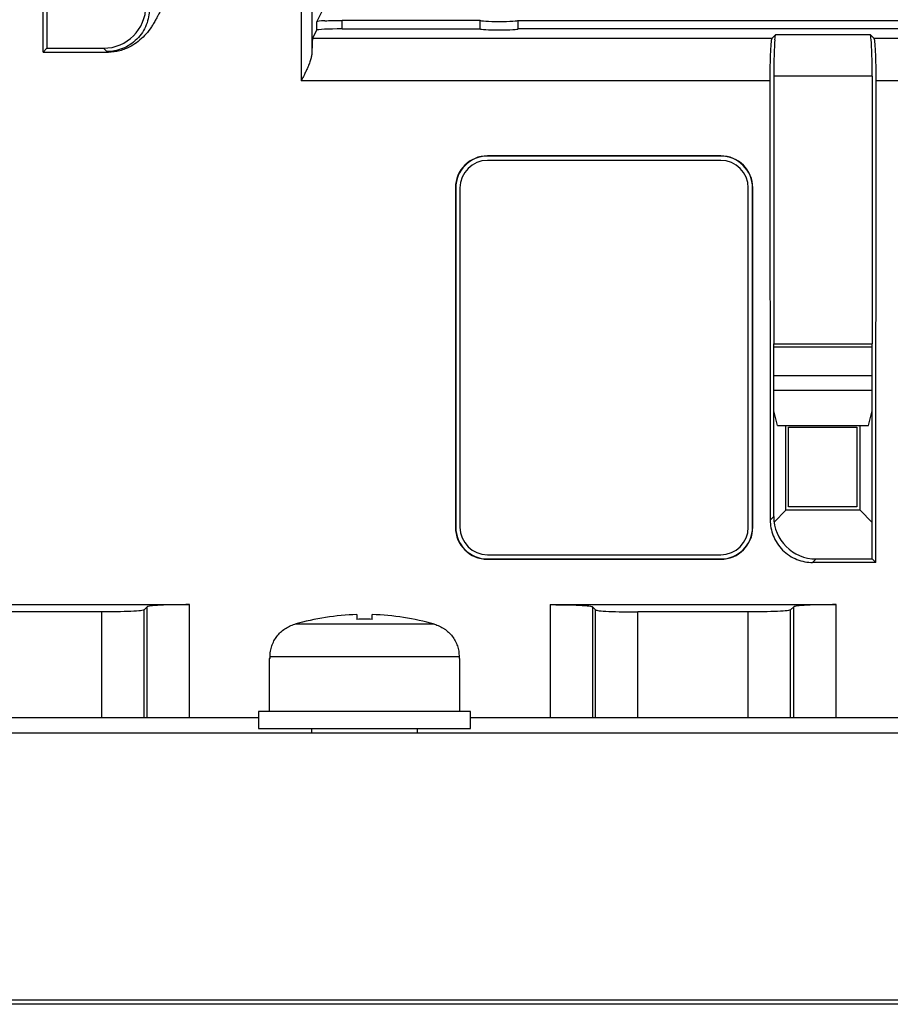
# Model space of a CAD drawing. Header units: inches. Extents: x -22 to 93, y -202 to -47.
# Tile 5 of 10: x 19 to 60, y -146 to -99. Entities that reach past the tile are written whole.
import ezdxf

# ---------------------------------------------------------------- set-up
doc = ezdxf.new("R2010")
doc.units = ezdxf.units.IN
doc.header["$MEASUREMENT"] = 0

# ---------------------------------------------------------------- blocks, each defined once
blk = doc.blocks.new('block 6')
at = {"color": 7, "lineweight": 25}
blk.add_lwpolyline([(40.392, -132.694), (40.392, -131.894)], dxfattribs=at)
blk = doc.blocks.new('block 7')
at = {"color": 7, "lineweight": 25}
blk.add_lwpolyline([(30.392, -131.894), (30.392, -132.694)], dxfattribs=at)
blk = doc.blocks.new('block 12')
at = {"color": 7, "lineweight": 25}
blk.add_lwpolyline([(30.891, -129.394), (30.891, -131.894)], dxfattribs=at)
blk = doc.blocks.new('block 13')
at = {"color": 7, "lineweight": 25}
blk.add_lwpolyline([(39.891, -131.894), (39.891, -129.394)], dxfattribs=at)
blk = doc.blocks.new('block 28')
at = {"color": 7, "lineweight": 25}
blk.add_lwpolyline([(32.892, -132.694), (32.892, -132.894)], dxfattribs=at)
blk = doc.blocks.new('block 29')
at = {"color": 7, "lineweight": 25}
blk.add_lwpolyline([(37.892, -132.894), (37.892, -132.694)], dxfattribs=at)
blk = doc.blocks.new('block 51')
at = {"color": 7, "lineweight": 25}
blk.add_lwpolyline([(77.417, -145.698), (-6.634, -145.698)], dxfattribs=at)
blk = doc.blocks.new('block 53')
at = {"color": 7, "lineweight": 25}
blk.add_lwpolyline([(77.417, -145.498), (-6.634, -145.498)], dxfattribs=at)
blk = doc.blocks.new('block 60')
at = {"color": 7, "lineweight": 25}
blk.add_lwpolyline([(-6.634, -132.894), (77.417, -132.894)], dxfattribs=at)
blk = doc.blocks.new('block 243')
at = {"color": 7, "lineweight": 25}
blk.add_lwpolyline([(30.392, -132.694), (40.392, -132.694)], dxfattribs=at)
blk = doc.blocks.new('block 244')
at = {"color": 7, "lineweight": 25}
blk.add_lwpolyline([(40.392, -131.894), (30.392, -131.894)], dxfattribs=at)
blk = doc.blocks.new('block 252')
at = {"color": 7, "lineweight": 25}
blk.add_lwpolyline([(30.932, -129.394), (30.891, -129.394)], dxfattribs=at)
blk = doc.blocks.new('block 253')
at = {"color": 7, "lineweight": 25}
blk.add_lwpolyline([(30.932, -129.394), (30.932, -129.307)], dxfattribs=at)
blk = doc.blocks.new('block 254')
at = {"color": 7, "lineweight": 25}
blk.add_lwpolyline([(39.851, -129.307), (30.932, -129.307)], dxfattribs=at)
blk = doc.blocks.new('block 255')
at = {"color": 7, "lineweight": 25}
blk.add_lwpolyline([(39.851, -129.307), (39.851, -129.394)], dxfattribs=at)
blk = doc.blocks.new('block 256')
at = {"color": 7, "lineweight": 25}
blk.add_lwpolyline([(39.891, -129.394), (39.851, -129.394)], dxfattribs=at)
blk = doc.blocks.new('block 265')
at = {"color": 7, "lineweight": 25}
blk.add_open_spline([(30.932, -129.307), (30.933, -129.263), (30.934, -129.22), (30.937, -129.177), (30.94, -129.134), (30.946, -129.092), (30.953, -129.049), (30.96, -129.007), (30.968, -128.965), (30.979, -128.923), (30.989, -128.881), (31.002, -128.839), (31.016, -128.798), (31.043, -128.717), (31.077, -128.637), (31.117, -128.561), (31.158, -128.485), (31.205, -128.412), (31.258, -128.343), (31.31, -128.275), (31.367, -128.211), (31.429, -128.151), (31.492, -128.092), (31.56, -128.038), (31.632, -127.989), (31.703, -127.94), (31.778, -127.896), (31.856, -127.861), (31.935, -127.825), (32.017, -127.798), (32.1, -127.77)], degree=3, knots=[0, 0, 0, 0, 1, 1, 1, 2, 2, 2, 3, 3, 3, 4, 4, 4, 5, 5, 5, 6, 6, 6, 7, 7, 7, 8, 8, 8, 9, 9, 9, 10, 10, 10, 10], dxfattribs=at)
blk = doc.blocks.new('block 266')
at = {"color": 7, "lineweight": 25}
blk.add_lwpolyline([(38.683, -127.77), (32.1, -127.77)], dxfattribs=at)
blk = doc.blocks.new('block 267')
at = {"color": 7, "lineweight": 25}
blk.add_open_spline([(38.683, -127.77), (38.725, -127.783), (38.766, -127.796), (38.807, -127.811), (38.847, -127.825), (38.887, -127.842), (38.926, -127.861), (38.965, -127.879), (39.003, -127.898), (39.04, -127.92), (39.078, -127.941), (39.115, -127.964), (39.15, -127.988), (39.222, -128.037), (39.289, -128.091), (39.352, -128.15), (39.414, -128.209), (39.472, -128.274), (39.525, -128.342), (39.577, -128.411), (39.624, -128.483), (39.664, -128.559), (39.705, -128.635), (39.739, -128.715), (39.767, -128.797), (39.795, -128.879), (39.817, -128.963), (39.83, -129.048), (39.843, -129.134), (39.847, -129.22), (39.851, -129.307)], degree=3, knots=[0, 0, 0, 0, 1, 1, 1, 2, 2, 2, 3, 3, 3, 4, 4, 4, 5, 5, 5, 6, 6, 6, 7, 7, 7, 8, 8, 8, 9, 9, 9, 10, 10, 10, 10], dxfattribs=at)
blk = doc.blocks.new('block 284')
at = {"color": 7, "lineweight": 25}
blk.add_lwpolyline([(35.031, -127.315), (35.031, -127.542)], dxfattribs=at)
blk = doc.blocks.new('block 285')
at = {"color": 7, "lineweight": 25}
blk.add_open_spline([(35.751, -127.542), (35.512, -127.535), (35.271, -127.535), (35.031, -127.542)], degree=3, dxfattribs=at)
blk = doc.blocks.new('block 286')
at = {"color": 7, "lineweight": 25}
blk.add_lwpolyline([(35.751, -127.542), (35.751, -127.315)], dxfattribs=at)
blk = doc.blocks.new('block 287')
at = {"color": 7, "lineweight": 25}
blk.add_open_spline([(38.683, -127.77), (37.729, -127.497), (36.744, -127.345), (35.751, -127.315)], degree=3, dxfattribs=at)
blk = doc.blocks.new('block 288')
at = {"color": 7, "lineweight": 25}
blk.add_open_spline([(35.031, -127.315), (34.039, -127.345), (33.054, -127.497), (32.1, -127.77)], degree=3, dxfattribs=at)
blk = doc.blocks.new('block 344')
at = {"color": 7, "lineweight": 25}
blk.add_open_spline([(24.991, -127.095), (24.979, -127.107), (24.925, -127.12), (24.822, -127.132), (24.718, -127.144), (24.563, -127.156), (24.37, -127.165), (24.177, -127.175), (23.947, -127.183), (23.708, -127.187), (23.469, -127.192), (23.223, -127.194), (22.994, -127.194)], degree=3, knots=[0, 0, 0, 0, 1, 1, 1, 2, 2, 2, 3, 3, 3, 4, 4, 4, 4], dxfattribs=at)
blk = doc.blocks.new('block 345')
at = {"color": 7, "lineweight": 25}
blk.add_lwpolyline([(24.991, -132.194), (24.991, -127.095)], dxfattribs=at)
blk = doc.blocks.new('block 346')
at = {"color": 7, "lineweight": 25}
blk.add_lwpolyline([(24.991, -132.194), (22.994, -132.194)], dxfattribs=at)
blk = doc.blocks.new('block 347')
at = {"color": 7, "lineweight": 25}
blk.add_lwpolyline([(22.994, -132.194), (22.994, -127.194)], dxfattribs=at)
blk = doc.blocks.new('block 348')
at = {"color": 7, "lineweight": 25}
blk.add_open_spline([(55.491, -127.095), (55.479, -127.107), (55.425, -127.12), (55.322, -127.132), (55.218, -127.144), (55.063, -127.156), (54.87, -127.165), (54.677, -127.175), (54.447, -127.183), (54.208, -127.187), (53.969, -127.192), (53.723, -127.194), (53.494, -127.194)], degree=3, knots=[0, 0, 0, 0, 1, 1, 1, 2, 2, 2, 3, 3, 3, 4, 4, 4, 4], dxfattribs=at)
blk = doc.blocks.new('block 349')
at = {"color": 7, "lineweight": 25}
blk.add_lwpolyline([(55.491, -132.194), (55.491, -127.095)], dxfattribs=at)
blk = doc.blocks.new('block 350')
at = {"color": 7, "lineweight": 25}
blk.add_lwpolyline([(55.491, -132.194), (53.494, -132.194)], dxfattribs=at)
blk = doc.blocks.new('block 351')
at = {"color": 7, "lineweight": 25}
blk.add_lwpolyline([(53.494, -132.194), (53.494, -127.194)], dxfattribs=at)
blk = doc.blocks.new('block 352')
at = {"color": 7, "lineweight": 25}
blk.add_lwpolyline([(25.138, -126.948), (24.991, -127.095)], dxfattribs=at)
blk = doc.blocks.new('block 353')
at = {"color": 7, "lineweight": 25}
blk.add_lwpolyline([(22.994, -127.194), (17.789, -127.194)], dxfattribs=at)
blk = doc.blocks.new('block 357')
at = {"color": 7, "lineweight": 25}
blk.add_lwpolyline([(13.648, -126.848), (27.135, -126.848)], dxfattribs=at)
blk = doc.blocks.new('block 358')
at = {"color": 7, "lineweight": 25}
blk.add_open_spline([(27.135, -126.848), (26.906, -126.848), (26.66, -126.85), (26.421, -126.855), (26.182, -126.86), (25.952, -126.867), (25.759, -126.877), (25.566, -126.887), (25.411, -126.898), (25.307, -126.91), (25.204, -126.923), (25.15, -126.936), (25.138, -126.948)], degree=3, knots=[0, 0, 0, 0, 1, 1, 1, 2, 2, 2, 3, 3, 3, 4, 4, 4, 4], dxfattribs=at)
blk = doc.blocks.new('block 359')
at = {"color": 7, "lineweight": 25}
blk.add_lwpolyline([(55.638, -126.948), (55.491, -127.095)], dxfattribs=at)
blk = doc.blocks.new('block 360')
at = {"color": 7, "lineweight": 25}
blk.add_lwpolyline([(53.494, -127.194), (48.289, -127.194)], dxfattribs=at)
blk = doc.blocks.new('block 361')
at = {"color": 7, "lineweight": 25}
blk.add_open_spline([(46.292, -127.095), (46.304, -127.107), (46.358, -127.12), (46.461, -127.132), (46.565, -127.144), (46.72, -127.156), (46.913, -127.165), (47.106, -127.175), (47.336, -127.183), (47.575, -127.187), (47.814, -127.192), (48.06, -127.194), (48.289, -127.194)], degree=3, knots=[0, 0, 0, 0, 1, 1, 1, 2, 2, 2, 3, 3, 3, 4, 4, 4, 4], dxfattribs=at)
blk = doc.blocks.new('block 362')
at = {"color": 7, "lineweight": 25}
blk.add_lwpolyline([(46.145, -126.948), (46.292, -127.095)], dxfattribs=at)
blk = doc.blocks.new('block 363')
at = {"color": 7, "lineweight": 25}
blk.add_open_spline([(44.148, -126.848), (44.377, -126.848), (44.623, -126.85), (44.862, -126.855), (45.101, -126.86), (45.331, -126.867), (45.524, -126.877), (45.717, -126.887), (45.872, -126.898), (45.976, -126.91), (46.08, -126.923), (46.133, -126.936), (46.145, -126.948)], degree=3, knots=[0, 0, 0, 0, 1, 1, 1, 2, 2, 2, 3, 3, 3, 4, 4, 4, 4], dxfattribs=at)
blk = doc.blocks.new('block 364')
at = {"color": 7, "lineweight": 25}
blk.add_lwpolyline([(44.148, -126.848), (57.635, -126.848)], dxfattribs=at)
blk = doc.blocks.new('block 365')
at = {"color": 7, "lineweight": 25}
blk.add_open_spline([(57.635, -126.848), (57.406, -126.848), (57.159, -126.85), (56.921, -126.855), (56.682, -126.86), (56.452, -126.867), (56.259, -126.877), (56.066, -126.887), (55.911, -126.898), (55.807, -126.91), (55.704, -126.923), (55.65, -126.936), (55.638, -126.948)], degree=3, knots=[0, 0, 0, 0, 1, 1, 1, 2, 2, 2, 3, 3, 3, 4, 4, 4, 4], dxfattribs=at)
blk = doc.blocks.new('block 366')
at = {"color": 7, "lineweight": 25}
blk.add_lwpolyline([(48.289, -132.194), (48.289, -127.194)], dxfattribs=at)
blk = doc.blocks.new('block 367')
at = {"color": 7, "lineweight": 25}
blk.add_lwpolyline([(48.289, -132.194), (46.292, -132.194)], dxfattribs=at)
blk = doc.blocks.new('block 368')
at = {"color": 7, "lineweight": 25}
blk.add_lwpolyline([(46.292, -132.194), (46.292, -127.095)], dxfattribs=at)
blk = doc.blocks.new('block 372')
at = {"color": 7, "lineweight": 25}
blk.add_lwpolyline([(22.994, -132.194), (17.789, -132.194)], dxfattribs=at)
blk = doc.blocks.new('block 373')
at = {"color": 7, "lineweight": 25}
blk.add_lwpolyline([(53.494, -132.194), (48.289, -132.194)], dxfattribs=at)
blk = doc.blocks.new('block 425')
at = {"color": 7, "lineweight": 25}
blk.add_lwpolyline([(46.145, -126.948), (46.145, -132.194)], dxfattribs=at)
blk = doc.blocks.new('block 426')
at = {"color": 7, "lineweight": 25}
blk.add_lwpolyline([(46.292, -132.194), (46.145, -132.194)], dxfattribs=at)
blk = doc.blocks.new('block 427')
at = {"color": 7, "lineweight": 25}
blk.add_lwpolyline([(55.638, -132.194), (55.638, -126.948)], dxfattribs=at)
blk = doc.blocks.new('block 428')
at = {"color": 7, "lineweight": 25}
blk.add_lwpolyline([(55.638, -132.194), (55.491, -132.194)], dxfattribs=at)
blk = doc.blocks.new('block 431')
at = {"color": 7, "lineweight": 25}
blk.add_lwpolyline([(25.138, -132.194), (25.138, -126.948)], dxfattribs=at)
blk = doc.blocks.new('block 432')
at = {"color": 7, "lineweight": 25}
blk.add_lwpolyline([(25.138, -132.194), (24.991, -132.194)], dxfattribs=at)
blk = doc.blocks.new('block 437')
at = {"color": 7, "lineweight": 25}
blk.add_open_spline([(25.735, -98.89), (25.721, -98.92), (25.707, -98.949), (25.692, -98.979), (25.672, -99.019), (25.651, -99.06), (25.629, -99.1), (25.602, -99.151), (25.574, -99.202), (25.546, -99.253), (25.511, -99.315), (25.476, -99.376), (25.439, -99.436), (25.405, -99.492), (25.37, -99.548), (25.333, -99.602), (25.254, -99.719), (25.169, -99.831), (25.077, -99.936), (24.99, -100.036), (24.897, -100.129), (24.797, -100.215), (24.692, -100.306), (24.58, -100.388), (24.462, -100.46), (24.346, -100.53), (24.224, -100.59), (24.098, -100.639), (24.014, -100.672), (23.927, -100.699), (23.84, -100.722), (23.753, -100.744), (23.665, -100.761), (23.577, -100.772), (23.488, -100.782), (23.399, -100.785), (23.309, -100.788)], degree=3, knots=[0, 0, 0, 0, 1, 1, 1, 2, 2, 2, 3, 3, 3, 4, 4, 4, 5, 5, 5, 6, 6, 6, 7, 7, 7, 8, 8, 8, 9, 9, 9, 10, 10, 10, 11, 11, 11, 12, 12, 12, 12], dxfattribs=at)
blk = doc.blocks.new('block 438')
at = {"color": 7, "lineweight": 25}
blk.add_open_spline([(23.309, -100.788), (23.294, -100.785), (23.281, -100.781), (23.27, -100.778)], degree=3, dxfattribs=at)
blk = doc.blocks.new('block 439')
at = {"color": 7, "lineweight": 25}
blk.add_open_spline([(23.27, -100.778), (23.254, -100.774), (23.244, -100.768), (23.239, -100.764)], degree=3, dxfattribs=at)
blk = doc.blocks.new('block 440')
at = {"color": 7, "lineweight": 25}
blk.add_open_spline([(25.236, -98.766), (25.235, -99.001), (25.192, -99.255), (25.094, -99.5), (24.996, -99.746), (24.844, -99.981), (24.649, -100.176), (24.454, -100.371), (24.218, -100.524), (23.973, -100.622), (23.727, -100.719), (23.474, -100.763), (23.239, -100.764)], degree=3, knots=[0, 0, 0, 0, 1, 1, 1, 2, 2, 2, 3, 3, 3, 4, 4, 4, 4], dxfattribs=at)
blk = doc.blocks.new('block 442')
at = {"color": 7, "lineweight": 25}
blk.add_lwpolyline([(44.148, -126.848), (44.148, -132.194)], dxfattribs=at)
blk = doc.blocks.new('block 443')
at = {"color": 7, "lineweight": 25}
blk.add_lwpolyline([(46.145, -132.194), (44.148, -132.194)], dxfattribs=at)
blk = doc.blocks.new('block 444')
at = {"color": 7, "lineweight": 25}
blk.add_lwpolyline([(57.635, -132.194), (57.635, -126.848)], dxfattribs=at)
blk = doc.blocks.new('block 445')
at = {"color": 7, "lineweight": 25}
blk.add_lwpolyline([(57.635, -132.194), (55.638, -132.194)], dxfattribs=at)
blk = doc.blocks.new('block 446')
at = {"color": 7, "lineweight": 25}
blk.add_lwpolyline([(27.135, -132.194), (27.135, -126.848)], dxfattribs=at)
blk = doc.blocks.new('block 447')
at = {"color": 7, "lineweight": 25}
blk.add_lwpolyline([(27.135, -132.194), (25.138, -132.194)], dxfattribs=at)
blk = doc.blocks.new('block 453')
at = {"color": 7, "lineweight": 25}
blk.add_lwpolyline([(53.705, -123.194), (53.705, -107.194)], dxfattribs=at)
blk = doc.blocks.new('block 454')
at = {"color": 7, "lineweight": 25}
blk.add_open_spline([(53.705, -107.194), (53.705, -106.358), (53.028, -105.68), (52.191, -105.68)], degree=3, dxfattribs=at)
blk = doc.blocks.new('block 455')
at = {"color": 7, "lineweight": 25}
blk.add_lwpolyline([(52.191, -105.68), (41.191, -105.68)], dxfattribs=at)
blk = doc.blocks.new('block 456')
at = {"color": 7, "lineweight": 25}
blk.add_open_spline([(41.191, -105.68), (40.355, -105.68), (39.678, -106.358), (39.678, -107.194)], degree=3, dxfattribs=at)
blk = doc.blocks.new('block 457')
at = {"color": 7, "lineweight": 25}
blk.add_lwpolyline([(39.678, -107.194), (39.678, -123.194)], dxfattribs=at)
blk = doc.blocks.new('block 458')
at = {"color": 7, "lineweight": 25}
blk.add_open_spline([(39.678, -123.194), (39.678, -124.03), (40.355, -124.708), (41.191, -124.708)], degree=3, dxfattribs=at)
blk = doc.blocks.new('block 459')
at = {"color": 7, "lineweight": 25}
blk.add_lwpolyline([(41.191, -124.708), (52.191, -124.708)], dxfattribs=at)
blk = doc.blocks.new('block 460')
at = {"color": 7, "lineweight": 25}
blk.add_open_spline([(52.191, -124.708), (53.028, -124.708), (53.705, -124.03), (53.705, -123.194)], degree=3, dxfattribs=at)
blk = doc.blocks.new('block 462')
at = {"color": 7, "lineweight": 25}
blk.add_lwpolyline([(32.404, -75.394), (32.404, -102.142)], dxfattribs=at)
blk = doc.blocks.new('block 463')
at = {"color": 7, "lineweight": 25}
blk.add_lwpolyline([(54.508, -102.142), (32.404, -102.142)], dxfattribs=at)
blk = doc.blocks.new('block 464')
at = {"color": 7, "lineweight": 25}
blk.add_lwpolyline([(54.508, -102.142), (54.527, -122.861)], dxfattribs=at)
blk = doc.blocks.new('block 465')
at = {"color": 7, "lineweight": 25}
blk.add_open_spline([(54.527, -122.861), (54.527, -123.097), (54.57, -123.351), (54.668, -123.597), (54.765, -123.842), (54.918, -124.078), (55.112, -124.273), (55.307, -124.468), (55.543, -124.62), (55.789, -124.717), (56.035, -124.814), (56.289, -124.857), (56.524, -124.857)], degree=3, knots=[0, 0, 0, 0, 1, 1, 1, 2, 2, 2, 3, 3, 3, 4, 4, 4, 4], dxfattribs=at)
blk = doc.blocks.new('block 466')
at = {"color": 7, "lineweight": 25}
blk.add_lwpolyline([(59.504, -124.857), (56.524, -124.857)], dxfattribs=at)
blk = doc.blocks.new('block 467')
at = {"color": 7, "lineweight": 25}
blk.add_lwpolyline([(59.504, -124.857), (59.525, -102.142)], dxfattribs=at)
blk = doc.blocks.new('block 468')
at = {"color": 7, "lineweight": 25}
blk.add_lwpolyline([(60.858, -102.142), (59.525, -102.142)], dxfattribs=at)
blk = doc.blocks.new('block 495')
at = {"color": 7, "lineweight": 25}
blk.add_lwpolyline([(20.223, -100.788), (20.223, -77.194)], dxfattribs=at)
blk = doc.blocks.new('block 496')
at = {"color": 7, "lineweight": 25}
blk.add_lwpolyline([(20.223, -100.788), (23.309, -100.788)], dxfattribs=at)
blk = doc.blocks.new('block 497')
at = {"color": 7, "lineweight": 25}
blk.add_lwpolyline([(44.148, -132.194), (40.392, -132.194)], dxfattribs=at)
blk = doc.blocks.new('block 498')
at = {"color": 7, "lineweight": 25}
blk.add_lwpolyline([(30.392, -132.194), (27.135, -132.194)], dxfattribs=at)
blk = doc.blocks.new('block 501')
at = {"color": 7, "lineweight": 25}
blk.add_lwpolyline([(60.892, -132.194), (57.635, -132.194)], dxfattribs=at)
blk = doc.blocks.new('block 511')
at = {"color": 7, "lineweight": 25}
blk.add_lwpolyline([(20.407, -100.603), (20.223, -100.788)], dxfattribs=at)
blk = doc.blocks.new('block 512')
at = {"color": 7, "lineweight": 25}
blk.add_lwpolyline([(20.407, -100.603), (23.079, -100.603)], dxfattribs=at)
blk = doc.blocks.new('block 513')
at = {"color": 7, "lineweight": 25}
blk.add_lwpolyline([(23.239, -100.764), (23.079, -100.603)], dxfattribs=at)
blk = doc.blocks.new('block 514')
at = {"color": 7, "lineweight": 25}
blk.add_open_spline([(54.606, -100.145), (54.594, -100.157), (54.581, -100.211), (54.569, -100.314), (54.557, -100.418), (54.545, -100.573), (54.536, -100.766), (54.526, -100.959), (54.519, -101.189), (54.515, -101.428), (54.51, -101.666), (54.508, -101.913), (54.508, -102.142)], degree=3, knots=[0, 0, 0, 0, 1, 1, 1, 2, 2, 2, 3, 3, 3, 4, 4, 4, 4], dxfattribs=at)
blk = doc.blocks.new('block 515')
at = {"color": 7, "lineweight": 25}
blk.add_open_spline([(32.904, -100.834), (32.903, -100.858), (32.902, -100.881), (32.899, -100.904), (32.897, -100.929), (32.893, -100.954), (32.888, -100.98), (32.882, -101.007), (32.876, -101.035), (32.869, -101.063), (32.862, -101.093), (32.853, -101.123), (32.844, -101.153), (32.834, -101.185), (32.823, -101.218), (32.812, -101.25), (32.799, -101.285), (32.786, -101.32), (32.773, -101.355), (32.758, -101.392), (32.743, -101.429), (32.727, -101.466), (32.705, -101.518), (32.682, -101.57), (32.658, -101.622), (32.63, -101.682), (32.602, -101.742), (32.573, -101.802), (32.55, -101.849), (32.527, -101.896), (32.504, -101.942), (32.471, -102.009), (32.438, -102.076), (32.404, -102.142)], degree=3, knots=[0, 0, 0, 0, 1, 1, 1, 2, 2, 2, 3, 3, 3, 4, 4, 4, 5, 5, 5, 6, 6, 6, 7, 7, 7, 8, 8, 8, 9, 9, 9, 10, 10, 10, 11, 11, 11, 11], dxfattribs=at)
blk = doc.blocks.new('block 516')
at = {"color": 7, "lineweight": 25}
blk.add_open_spline([(32.941, -100.145), (32.927, -100.174), (32.914, -100.422), (32.904, -100.834)], degree=3, dxfattribs=at)
blk = doc.blocks.new('block 517')
at = {"color": 7, "lineweight": 25}
blk.add_lwpolyline([(54.606, -100.145), (32.941, -100.145)], dxfattribs=at)
blk = doc.blocks.new('block 519')
at = {"color": 7, "lineweight": 25}
blk.add_lwpolyline([(32.904, -75.394), (32.904, -100.834)], dxfattribs=at)
blk = doc.blocks.new('block 559')
at = {"color": 7, "lineweight": 25}
blk.add_lwpolyline([(20.416, -90.444), (20.407, -100.603)], dxfattribs=at)
blk = doc.blocks.new('block 585')
at = {"color": 7, "lineweight": 25}
blk.add_open_spline([(59.525, -102.142), (59.525, -101.913), (59.523, -101.666), (59.519, -101.428), (59.514, -101.189), (59.507, -100.959), (59.497, -100.766), (59.488, -100.573), (59.476, -100.418), (59.464, -100.314), (59.452, -100.211), (59.439, -100.157), (59.427, -100.145)], degree=3, knots=[0, 0, 0, 0, 1, 1, 1, 2, 2, 2, 3, 3, 3, 4, 4, 4, 4], dxfattribs=at)
blk = doc.blocks.new('block 586')
at = {"color": 7, "lineweight": 25}
blk.add_lwpolyline([(60.956, -100.145), (59.427, -100.145)], dxfattribs=at)
blk = doc.blocks.new('block 587')
at = {"color": 7, "lineweight": 25}
blk.add_lwpolyline([(54.789, -99.962), (54.606, -100.145)], dxfattribs=at)
blk = doc.blocks.new('block 588')
at = {"color": 7, "lineweight": 25}
blk.add_open_spline([(54.744, -100.206), (54.758, -100.063), (54.773, -99.977), (54.789, -99.962)], degree=3, dxfattribs=at)
blk = doc.blocks.new('block 589')
at = {"color": 7, "lineweight": 25}
blk.add_open_spline([(54.744, -100.206), (54.712, -100.552), (54.692, -101.207), (54.692, -101.924)], degree=3, dxfattribs=at)
blk = doc.blocks.new('block 590')
at = {"color": 7, "lineweight": 25}
blk.add_lwpolyline([(54.692, -101.924), (54.692, -114.544)], dxfattribs=at)
blk = doc.blocks.new('block 591')
at = {"color": 7, "lineweight": 25}
blk.add_lwpolyline([(54.692, -122.697), (54.692, -114.544)], dxfattribs=at)
blk = doc.blocks.new('block 592')
at = {"color": 7, "lineweight": 25}
blk.add_lwpolyline([(54.527, -122.861), (54.692, -122.697)], dxfattribs=at)
blk = doc.blocks.new('block 599')
at = {"color": 7, "lineweight": 25}
blk.add_lwpolyline([(59.244, -99.962), (59.427, -100.145)], dxfattribs=at)
blk = doc.blocks.new('block 600')
at = {"color": 7, "lineweight": 25}
blk.add_lwpolyline([(59.342, -124.694), (59.504, -124.857)], dxfattribs=at)
blk = doc.blocks.new('block 601')
at = {"color": 7, "lineweight": 25}
blk.add_lwpolyline([(59.342, -124.694), (59.342, -114.544)], dxfattribs=at)
blk = doc.blocks.new('block 602')
at = {"color": 7, "lineweight": 25}
blk.add_lwpolyline([(59.342, -101.924), (59.342, -114.544)], dxfattribs=at)
blk = doc.blocks.new('block 603')
at = {"color": 7, "lineweight": 25}
blk.add_open_spline([(59.342, -101.924), (59.342, -101.207), (59.321, -100.552), (59.289, -100.206)], degree=3, dxfattribs=at)
blk = doc.blocks.new('block 604')
at = {"color": 7, "lineweight": 25}
blk.add_open_spline([(59.289, -100.206), (59.275, -100.063), (59.26, -99.977), (59.244, -99.962)], degree=3, dxfattribs=at)
blk = doc.blocks.new('block 609')
at = {"color": 7, "lineweight": 25}
blk.add_open_spline([(54.692, -122.697), (54.692, -123.801), (55.584, -124.694), (56.687, -124.694)], degree=3, dxfattribs=at)
blk = doc.blocks.new('block 610')
at = {"color": 7, "lineweight": 25}
blk.add_lwpolyline([(56.524, -124.857), (56.687, -124.694)], dxfattribs=at)
blk = doc.blocks.new('block 612')
at = {"color": 7, "lineweight": 25}
blk.add_lwpolyline([(56.687, -124.694), (59.342, -124.694)], dxfattribs=at)
blk = doc.blocks.new('block 613')
at = {"color": 7, "lineweight": 25}
blk.add_lwpolyline([(41.191, -124.708), (41.191, -124.694)], dxfattribs=at)
blk = doc.blocks.new('block 614')
at = {"color": 7, "lineweight": 25}
blk.add_lwpolyline([(41.191, -124.694), (52.191, -124.694)], dxfattribs=at)
blk = doc.blocks.new('block 615')
at = {"color": 7, "lineweight": 25}
blk.add_lwpolyline([(52.191, -124.708), (52.191, -124.694)], dxfattribs=at)
blk = doc.blocks.new('block 616')
at = {"color": 7, "lineweight": 25}
blk.add_lwpolyline([(39.678, -123.194), (39.691, -123.194)], dxfattribs=at)
blk = doc.blocks.new('block 617')
at = {"color": 7, "lineweight": 25}
blk.add_open_spline([(39.691, -123.194), (39.691, -124.023), (40.363, -124.694), (41.191, -124.694)], degree=3, dxfattribs=at)
blk = doc.blocks.new('block 619')
at = {"color": 7, "lineweight": 25}
blk.add_open_spline([(52.191, -124.694), (53.02, -124.694), (53.691, -124.023), (53.691, -123.194)], degree=3, dxfattribs=at)
blk = doc.blocks.new('block 620')
at = {"color": 7, "lineweight": 25}
blk.add_lwpolyline([(53.705, -123.194), (53.691, -123.194)], dxfattribs=at)
blk = doc.blocks.new('block 621')
at = {"color": 7, "lineweight": 25}
blk.add_lwpolyline([(39.678, -107.194), (39.691, -107.194)], dxfattribs=at)
blk = doc.blocks.new('block 622')
at = {"color": 7, "lineweight": 25}
blk.add_lwpolyline([(39.691, -107.194), (39.691, -123.194)], dxfattribs=at)
blk = doc.blocks.new('block 623')
at = {"color": 7, "lineweight": 25}
blk.add_lwpolyline([(53.691, -123.194), (53.691, -107.194)], dxfattribs=at)
blk = doc.blocks.new('block 624')
at = {"color": 7, "lineweight": 25}
blk.add_lwpolyline([(53.705, -107.194), (53.691, -107.194)], dxfattribs=at)
blk = doc.blocks.new('block 625')
at = {"color": 7, "lineweight": 25}
blk.add_lwpolyline([(41.191, -105.68), (41.191, -105.694)], dxfattribs=at)
blk = doc.blocks.new('block 626')
at = {"color": 7, "lineweight": 25}
blk.add_open_spline([(41.191, -105.694), (40.363, -105.694), (39.691, -106.366), (39.691, -107.194)], degree=3, dxfattribs=at)
blk = doc.blocks.new('block 627')
at = {"color": 7, "lineweight": 25}
blk.add_open_spline([(53.691, -107.194), (53.691, -106.366), (53.02, -105.694), (52.191, -105.694)], degree=3, dxfattribs=at)
blk = doc.blocks.new('block 628')
at = {"color": 7, "lineweight": 25}
blk.add_lwpolyline([(52.191, -105.68), (52.191, -105.694)], dxfattribs=at)
blk = doc.blocks.new('block 629')
at = {"color": 7, "lineweight": 25}
blk.add_lwpolyline([(52.191, -105.694), (41.191, -105.694)], dxfattribs=at)
blk = doc.blocks.new('block 652')
at = {"color": 7, "lineweight": 25}
blk.add_open_spline([(23.079, -100.603), (24.183, -100.603), (25.075, -99.709), (25.074, -98.604)], degree=3, dxfattribs=at)
blk = doc.blocks.new('block 671')
at = {"color": 7, "lineweight": 25}
blk.add_lwpolyline([(33.136, -99.356), (33.402, -98.823)], dxfattribs=at)
blk = doc.blocks.new('block 672')
at = {"color": 7, "lineweight": 25}
blk.add_lwpolyline([(33.136, -99.755), (33.136, -99.356)], dxfattribs=at)
blk = doc.blocks.new('block 673')
at = {"color": 7, "lineweight": 25}
blk.add_lwpolyline([(32.941, -100.145), (33.136, -99.755)], dxfattribs=at)
blk = doc.blocks.new('block 683')
at = {"color": 7, "lineweight": 25}
blk.add_open_spline([(34.336, -99.694), (33.685, -99.694), (33.153, -99.721), (33.136, -99.755)], degree=3, dxfattribs=at)
blk = doc.blocks.new('block 684')
at = {"color": 7, "lineweight": 25}
blk.add_lwpolyline([(34.336, -99.694), (40.841, -99.694)], dxfattribs=at)
blk = doc.blocks.new('block 685')
at = {"color": 7, "lineweight": 25}
blk.add_open_spline([(40.841, -99.694), (40.841, -99.72), (41.245, -99.741), (41.741, -99.741), (42.239, -99.741), (42.641, -99.72), (42.641, -99.694)], degree=3, knots=[0, 0, 0, 0, 1, 1, 1, 2, 2, 2, 2], dxfattribs=at)
blk = doc.blocks.new('block 686')
at = {"color": 7, "lineweight": 25}
blk.add_lwpolyline([(71.447, -99.694), (42.641, -99.694)], dxfattribs=at)
blk = doc.blocks.new('block 690')
at = {"color": 7, "lineweight": 25}
blk.add_lwpolyline([(54.789, -99.962), (59.244, -99.962)], dxfattribs=at)
blk = doc.blocks.new('block 691')
at = {"color": 7, "lineweight": 25}
blk.add_lwpolyline([(54.692, -114.687), (59.342, -114.687)], dxfattribs=at)
blk = doc.blocks.new('block 694')
at = {"color": 7, "lineweight": 25}
blk.add_lwpolyline([(54.692, -114.544), (59.342, -114.544)], dxfattribs=at)
blk = doc.blocks.new('block 699')
at = {"color": 7, "lineweight": 25}
blk.add_lwpolyline([(59.342, -101.924), (54.692, -101.924)], dxfattribs=at)
blk = doc.blocks.new('block 712')
at = {"color": 7, "lineweight": 25}
blk.add_lwpolyline([(59.342, -116.744), (54.692, -116.744)], dxfattribs=at)
blk = doc.blocks.new('block 720')
at = {"color": 7, "lineweight": 25}
blk.add_lwpolyline([(54.692, -116.044), (59.342, -116.044)], dxfattribs=at)
blk = doc.blocks.new('block 753')
at = {"color": 7, "lineweight": 25}
blk.add_lwpolyline([(58.766, -122.391), (55.267, -122.394)], dxfattribs=at)
blk = doc.blocks.new('block 754')
at = {"color": 7, "lineweight": 25}
blk.add_lwpolyline([(58.765, -122.392), (59.342, -122.969)], dxfattribs=at)
blk = doc.blocks.new('block 755')
at = {"color": 7, "lineweight": 25}
blk.add_lwpolyline([(54.708, -122.953), (55.267, -122.394)], dxfattribs=at)
blk = doc.blocks.new('block 775')
at = {"color": 7, "lineweight": 25}
blk.add_open_spline([(33.521, -99.311), (33.283, -99.322), (33.144, -99.338), (33.136, -99.356)], degree=3, dxfattribs=at)
blk = doc.blocks.new('block 778')
at = {"color": 7, "lineweight": 25}
blk.add_lwpolyline([(42.641, -99.294), (71.447, -99.294)], dxfattribs=at)
blk = doc.blocks.new('block 779')
at = {"color": 7, "lineweight": 25}
blk.add_open_spline([(40.841, -99.294), (40.841, -99.32), (41.245, -99.341), (41.741, -99.341), (42.239, -99.341), (42.641, -99.32), (42.641, -99.294)], degree=3, knots=[0, 0, 0, 0, 1, 1, 1, 2, 2, 2, 2], dxfattribs=at)
blk = doc.blocks.new('block 780')
at = {"color": 7, "lineweight": 25}
blk.add_lwpolyline([(40.841, -99.294), (34.336, -99.294)], dxfattribs=at)
blk = doc.blocks.new('block 781')
at = {"color": 7, "lineweight": 25}
blk.add_open_spline([(33.521, -99.311), (33.628, -99.306), (33.757, -99.301), (33.898, -99.298), (34.039, -99.296), (34.19, -99.294), (34.336, -99.294)], degree=3, knots=[0, 0, 0, 0, 1, 1, 1, 2, 2, 2, 2], dxfattribs=at)
blk = doc.blocks.new('block 782')
at = {"color": 7, "lineweight": 25}
blk.add_lwpolyline([(34.336, -99.694), (34.336, -99.294)], dxfattribs=at)
blk = doc.blocks.new('block 784')
at = {"color": 7, "lineweight": 25}
blk.add_lwpolyline([(40.841, -99.694), (40.841, -99.294)], dxfattribs=at)
blk = doc.blocks.new('block 785')
at = {"color": 7, "lineweight": 25}
blk.add_lwpolyline([(42.641, -99.694), (42.641, -99.294)], dxfattribs=at)
blk = doc.blocks.new('block 794')
at = {"color": 7, "lineweight": 25}
blk.add_lwpolyline([(55.267, -122.394), (55.267, -118.394)], dxfattribs=at)
blk = doc.blocks.new('block 795')
at = {"color": 7, "lineweight": 25}
blk.add_lwpolyline([(54.877, -118.394), (54.692, -117.704)], dxfattribs=at)
blk = doc.blocks.new('block 798')
at = {"color": 7, "lineweight": 25}
blk.add_lwpolyline([(58.766, -122.391), (58.766, -118.394)], dxfattribs=at)
blk = doc.blocks.new('block 799')
at = {"color": 7, "lineweight": 25}
blk.add_lwpolyline([(59.157, -118.394), (59.342, -117.704)], dxfattribs=at)
blk = doc.blocks.new('block 816')
at = {"color": 7, "lineweight": 25}
blk.add_lwpolyline([(54.877, -118.394), (59.157, -118.394)], dxfattribs=at)
blk = doc.blocks.new('block 826')
at = {"color": 7, "lineweight": 25}
blk.add_lwpolyline([(55.383, -118.474), (58.617, -118.474)], dxfattribs=at)
blk = doc.blocks.new('block 827')
at = {"color": 7, "lineweight": 25}
blk.add_lwpolyline([(55.383, -122.241), (55.383, -118.474)], dxfattribs=at)
blk = doc.blocks.new('block 828')
at = {"color": 7, "lineweight": 25}
blk.add_lwpolyline([(58.617, -122.241), (55.383, -122.241)], dxfattribs=at)
blk = doc.blocks.new('block 829')
at = {"color": 7, "lineweight": 25}
blk.add_lwpolyline([(58.617, -118.474), (58.617, -122.241)], dxfattribs=at)
blk = doc.blocks.new('block 1400')
at = {"color": 7, "lineweight": 25}
blk.add_open_spline([(53.491, -107.194), (53.491, -106.476), (52.909, -105.894), (52.191, -105.894)], degree=3, dxfattribs=at)
blk = doc.blocks.new('block 1401')
at = {"color": 7, "lineweight": 25}
blk.add_lwpolyline([(53.491, -123.194), (53.491, -107.194)], dxfattribs=at)
blk = doc.blocks.new('block 1402')
at = {"color": 7, "lineweight": 25}
blk.add_lwpolyline([(39.891, -107.194), (39.891, -123.194)], dxfattribs=at)
blk = doc.blocks.new('block 1403')
at = {"color": 7, "lineweight": 25}
blk.add_open_spline([(41.191, -105.894), (40.473, -105.894), (39.891, -106.476), (39.891, -107.194)], degree=3, dxfattribs=at)
blk = doc.blocks.new('block 1404')
at = {"color": 7, "lineweight": 25}
blk.add_lwpolyline([(52.191, -105.894), (41.191, -105.894)], dxfattribs=at)
blk = doc.blocks.new('block 1405')
at = {"color": 7, "lineweight": 25}
blk.add_lwpolyline([(41.191, -124.494), (52.191, -124.494)], dxfattribs=at)
blk = doc.blocks.new('block 1406')
at = {"color": 7, "lineweight": 25}
blk.add_open_spline([(39.891, -123.194), (39.891, -123.912), (40.473, -124.494), (41.191, -124.494)], degree=3, dxfattribs=at)
blk = doc.blocks.new('block 1407')
at = {"color": 7, "lineweight": 25}
blk.add_open_spline([(52.191, -124.494), (52.909, -124.494), (53.491, -123.912), (53.491, -123.194)], degree=3, dxfattribs=at)

msp = doc.modelspace()

# ---------------------------------------------------------------- block references
for name in ['block 462', 'block 519', 'block 495', 'block 559', 'block 652', 'block 440', 'block 437', 'block 671', 'block 775', 'block 672', 'block 781', 'block 780', 'block 782', 'block 779', 'block 784', 'block 778', 'block 785', 'block 673', 'block 683', 'block 684', 'block 685', 'block 686', 'block 516', 'block 517', 'block 514', 'block 587', 'block 589', 'block 588', 'block 690', 'block 599', 'block 604', 'block 603', 'block 585', 'block 586', 'block 511', 'block 512', 'block 513', 'block 439', 'block 496', 'block 438', 'block 515', 'block 463', 'block 464', 'block 590', 'block 699', 'block 602', 'block 467', 'block 468', 'block 456', 'block 626', 'block 455', 'block 625', 'block 629', 'block 454', 'block 628', 'block 627', 'block 1403', 'block 1404', 'block 1400', 'block 457', 'block 621', 'block 622', 'block 1402', 'block 1401', 'block 623', 'block 624', 'block 453', 'block 591', 'block 694', 'block 691', 'block 601', 'block 720', 'block 712', 'block 795', 'block 799', 'block 816', 'block 794', 'block 798', 'block 826', 'block 827', 'block 829', 'block 755', 'block 753', 'block 828', 'block 754', 'block 592', 'block 465', 'block 609', 'block 458', 'block 616', 'block 617', 'block 1406', 'block 460', 'block 619', 'block 1407', 'block 620', 'block 1405', 'block 613', 'block 614', 'block 459', 'block 615', 'block 610', 'block 466', 'block 612', 'block 600', 'block 357', 'block 353', 'block 344', 'block 347', 'block 352', 'block 345', 'block 358', 'block 431', 'block 446', 'block 363', 'block 364', 'block 442', 'block 362', 'block 425', 'block 361', 'block 368', 'block 360', 'block 366', 'block 348', 'block 351', 'block 359', 'block 349', 'block 365', 'block 427', 'block 444', 'block 288', 'block 284', 'block 285', 'block 286', 'block 287', 'block 265', 'block 266', 'block 267', 'block 12', 'block 252', 'block 253', 'block 254', 'block 255', 'block 256', 'block 13', 'block 372', 'block 346', 'block 432', 'block 447', 'block 498', 'block 7', 'block 244', 'block 6', 'block 497', 'block 443', 'block 426', 'block 367', 'block 373', 'block 350', 'block 428', 'block 445', 'block 501', 'block 243', 'block 28', 'block 29', 'block 60', 'block 53', 'block 51']:
    msp.add_blockref(name, (0, 0))

doc.saveas('drawing.dxf')
